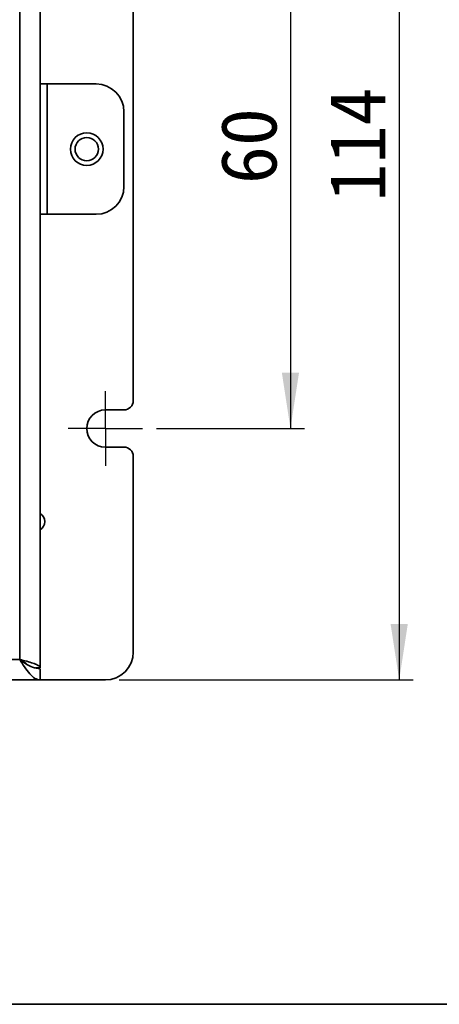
# Model space of a CAD drawing. Header units: millimetres. Extents: x 11 to 199, y 5 to 292.
# Tile 3 of 23: x 91 to 121, y 5 to 75. Entities that reach past the tile are written whole.
import ezdxf

# ---------------------------------------------------------------- set-up
doc = ezdxf.new("R2010")
doc.units = ezdxf.units.MM
doc.layers.add('圖框', color=7, linetype='Continuous', lineweight=35)
doc.layers.add('標註文字', color=4, linetype='Continuous')
doc.styles.add('SLDTEXTSTYLE1', font='kaiu.ttf')
doc.dimstyles.new('SLDDIMSTYLE0', dxfattribs={"dimtxt": 4, "dimasz": 4, "dimexe": 0, "dimexo": 0.0625, "dimgap": 1, "dimtad": 1, "dimlfac": 1.5, "dimrnd": 1e-09, "dimzin": 12, "dimdsep": 46, "dimtxsty": 'SLDTEXTSTYLE1', "dimsah": 1, "dimcen": 0.09, "dimadec": 0, "dimazin": 3, "dimtfac": 1, "dimtofl": 0, "dimtmove": 0, "dimatfit": 3, "dimfxl": 0, "dimfrac": 2, "dimtolj": 1, "dimtzin": 12, "dimarcsym": 0})

# ---------------------------------------------------------------- blocks, each defined once
blk = doc.blocks.new('_D_3')
at = {"layer": '標註文字'}
for p, q in [((101.104, 86.22), (111.69, 86.22)), ((110.69, 86.22), (110.69, 46.22)), ((101.104, 46.22), (111.69, 46.22))]:
    blk.add_line(p, q, dxfattribs=at)
for points in [[(110.69, 86.22), (110.075, 82.22), (111.305, 82.22)], [(110.69, 46.22), (111.305, 50.22), (110.075, 50.22)]]:
    blk.add_solid(points, dxfattribs=at)
at = {"layer": '標註文字', "insert": (105.695, 63.72), "char_height": 4, "attachment_point": 1, "rotation": 90, "style": 'SLDTEXTSTYLE1'}
blk.add_mtext('60', dxfattribs=at)
blk = doc.blocks.new('_D_4')
at = {"layer": '標註文字'}
for p, q in [((98.437, 104.22), (119.477, 104.22)), ((118.477, 104.22), (118.477, 28.22)), ((98.437, 28.22), (119.477, 28.22))]:
    blk.add_line(p, q, dxfattribs=at)
for points in [[(118.477, 104.22), (117.861, 100.22), (119.092, 100.22)], [(118.477, 28.22), (119.092, 32.22), (117.861, 32.22)]]:
    blk.add_solid(points, dxfattribs=at)
at = {"layer": '標註文字', "insert": (113.482, 62.47), "char_height": 4, "attachment_point": 1, "rotation": 90, "style": 'SLDTEXTSTYLE1'}
blk.add_mtext('114', dxfattribs=at)
blk = doc.blocks.new('SW_CENTERMARKSYMBOL_2')
at = {"layer": '標註文字', "color": 0}
for p, q in [((0, 1.333), (0, 2.667)), ((0, 0), (0, 1.333)), ((-1.333, 0), (-2.667, 0)), ((0, 0), (-1.333, 0)), ((0, 0), (0, -1.333)), ((0, 0), (1.333, 0)), ((1.333, 0), (2.667, 0)), ((0, -1.333), (0, -2.667))]:
    blk.add_line(p, q, dxfattribs=at)

msp = doc.modelspace()

# ---------------------------------------------------------------- linework, layer by layer
at = {"color": 7, "linetype": 'Continuous', "lineweight": 35}
for p, q in [((91.304, 102.8866), (91.304, 29.6866)), ((92.7707, 29.0866), (92.7707, 102.8866)), ((99.4373, 84.22), (99.4373, 48.22)), ((92.7707, 70.8866), (93.264, 70.8866)), ((93.264, 70.8866), (93.264, 61.5533)), ((93.264, 70.8866), (96.7707, 70.8866)), ((98.7707, 63.5533), (98.7707, 68.8866)), ((93.264, 61.5533), (92.7707, 61.5533)), ((93.264, 61.5533), (96.7707, 61.5533)), ((97.4373, 47.5533), (98.7707, 47.5533)), ((98.7707, 44.8866), (97.4373, 44.8866)), ((99.4373, 44.22), (99.4373, 30.22)), ((91.304, 29.6866), (40.904, 29.6866)), ((92.4403, 29.0866), (92.7707, 29.0866)), ((92.7707, 29.02), (92.7707, 28.22)), ((39.4373, 28.22), (92.7707, 28.22)), ((97.4373, 28.22), (92.7707, 28.22))]:
    msp.add_line(p, q, dxfattribs=at)
for radius in [1.1667, 0.8333]:
    msp.add_circle((96.104, 66.22), radius, dxfattribs=at)
for centre, radius, start, end in [((96.7707, 68.8866), 2, 0, 90), ((96.7707, 63.5533), 2, 270, 0), ((98.7707, 48.22), 0.6667, 270, 0), ((97.4373, 46.22), 1.3333, 90, 270), ((98.7707, 44.22), 0.6667, 0, 90), ((92.4373, 39.5533), 0.6667, 300, 60), ((97.4373, 30.22), 2, 270, 0)]:
    msp.add_arc(centre, radius, start, end, dxfattribs=at)
for points, knots in [([(91.304, 29.6866), (91.4744, 29.6422), (91.8153, 29.5535), (92.2656, 29.4202), (92.5979, 29.2871), (92.7525, 29.1756), (92.7661, 29.109), (92.7707, 29.0866)], [0, 0, 0, 0, 0.2218797, 0.4437795, 0.6656795, 0.8875792, 1, 1, 1, 1]), ([(92.7707, 28.22), (92.6461, 28.2429), (92.397, 28.2887), (92.0232, 28.6405), (91.6587, 29.1289), (91.4191, 29.5057), (91.304, 29.6866)], [0, 0, 0, 0, 0.2546721, 0.5095638, 0.7644568, 1, 1, 1, 1]), ([(91.304, 29.6866), (91.4008, 29.63), (91.5824, 29.5237), (91.7583, 29.4134), (91.8054, 29.3597), (91.809, 29.3555)], [0, 0, 0, 0, 0.5126438, 0.9620752, 1, 1, 1, 1]), ([(92.7707, 29.02), (92.5898, 29.0422), (92.2271, 29.0868), (91.7374, 29.3788), (91.43, 29.5971), (91.304, 29.6866)], [0, 0, 0, 0, 0.3699059, 0.7415916, 1, 1, 1, 1])]:
    msp.add_open_spline(points, degree=3, knots=knots, dxfattribs=at)
at = {"layer": '圖框', "lineweight": 35}
msp.add_line((11.4, 5), (198.6, 5), dxfattribs=at)

# ---------------------------------------------------------------- block references
at = {"layer": '標註文字'}
msp.add_blockref('SW_CENTERMARKSYMBOL_2', (97.4373, 46.22), dxfattribs=at)

# ---------------------------------------------------------------- dimensions: what is measured, and where the dimension line sits
for base, p1, p2, picture, middle in [((118.4766, 28.22), (97.4373, 104.22), (97.4373, 28.22), '_D_4', (118.4766, 66.22)), ((110.69, 46.22), (100.104, 86.22), (100.104, 46.22), '_D_3', (110.69, 66.22))]:
    dim = msp.add_linear_dim(base=base, p1=p1, p2=p2, angle=90, dimstyle='SLDDIMSTYLE0', dxfattribs=at)
    dim.commit()
    dim.dimension.update_dxf_attribs({"geometry": picture, "text_midpoint": middle, "dimtype": 160})

doc.saveas('drawing.dxf')
